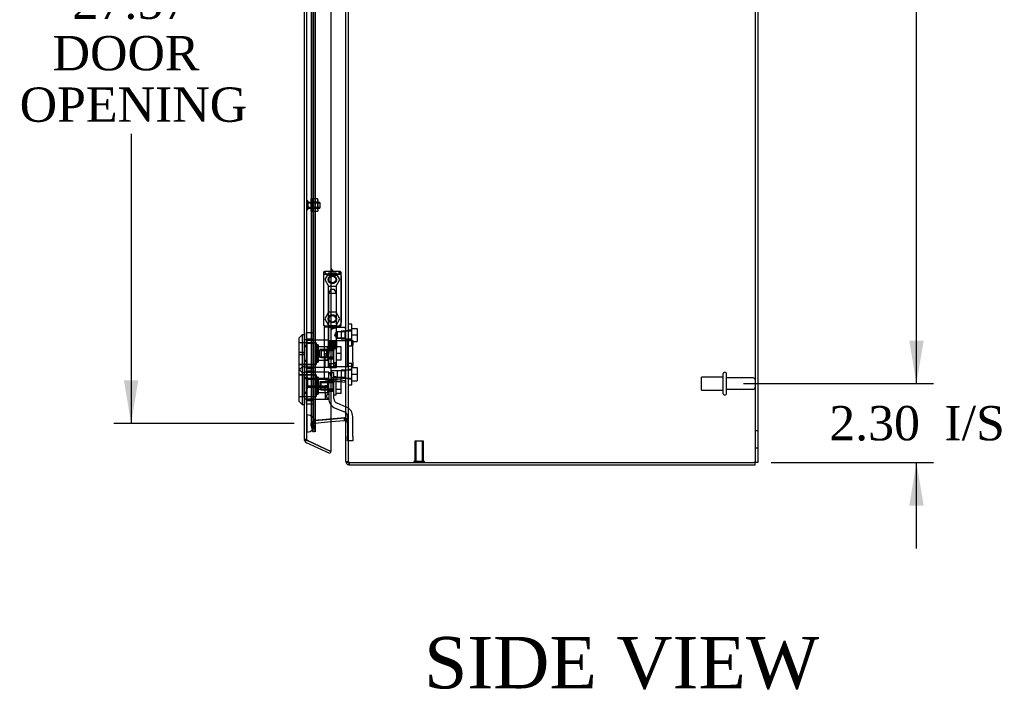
# Model space of a CAD drawing. Header units: inches. Extents: x 1 to 240, y -1 to 159.
# Tile 11 of 16: x 105 to 133, y 57 to 77. Entities that reach past the tile are written whole.
import ezdxf
from ezdxf.enums import TextEntityAlignment as Align
from ezdxf.lldxf.tags import DXFTag

# ---------------------------------------------------------------- set-up
doc = ezdxf.new("R2010")
doc.units = ezdxf.units.IN
doc.header["$MEASUREMENT"] = 0
for name, color, linetype in [('COM70220', 7, 'Continuous'), ('COM70707-4', 7, 'Continuous'), ('COM70710-3', 7, 'Continuous'), ('COM70712-7', 7, 'Continuous'), ('Default', 7, 'Continuous'), ('HNG86659-1', 7, 'Continuous'), ('HNG86659-2', 7, 'Continuous'), ('LOK10031', 7, 'Continuous'), ('LOK10031_CAM', 7, 'Continuous'), ('LOK10031_INSERT', 7, 'Continuous'), ('LOK10031_NUT', 7, 'Continuous'), ('LOK10031_SC', 7, 'Continuous'), ('NTS18118', 7, 'Continuous'), ('SCS86661', 7, 'Continuous'), ('STD26063', 7, 'Continuous'), ('STD26089', 7, 'Continuous'), ('STD26258', 7, 'Continuous'), ('WAM30017', 7, 'Continuous')]:
    doc.layers.add(name, color=color, linetype=linetype)
doc.styles.add('SEACAD_Times_New_Roman', font='times.ttf')
tags = doc.linetypes.add('HIDDEN2', pattern=[0.1875, 0.125, -0.0625]).pattern_tags.tags
tags[6:7] = [DXFTag(74, 4), DXFTag(75, 0), DXFTag(340, '0'), DXFTag(46, 0.0), DXFTag(50, 0.0), DXFTag(44, 0.0), DXFTag(45, 0.0)]
tags[4:5] = [DXFTag(74, 4), DXFTag(75, 0), DXFTag(340, '0'), DXFTag(46, 0.0), DXFTag(50, 0.0), DXFTag(44, 0.0), DXFTag(45, 0.0)]
doc.dimstyles.new('HAMMOND_(STH_-_240x160)', dxfattribs={"dimtxt": 1, "dimasz": 1.25, "dimexe": 0.5, "dimexo": 0.5, "dimgap": 0.25, "dimtad": 0, "dimtih": 1, "dimtoh": 1, "dimzin": 0, "dimdsep": 46, "dimtxsty": 'SEACAD_Times_New_Roman', "dimblk1": '_SE_FILLED', "dimblk2": '_SE_FILLED', "dimsah": 1, "dimcen": 0.5, "dimadec": 0, "dimazin": 0, "dimtfac": 0.8, "dimtofl": 0, "dimtmove": 0, "dimatfit": 3, "dimfxl": 1, "dimtolj": 1, "dimtzin": 0, "dimarcsym": 0})

# ---------------------------------------------------------------- blocks, each defined once
blk = doc.blocks.new('SE2')
at = {"layer": 'COM70220', "color": 7, "linetype": 'HIDDEN2'}
for p, q in [((112.976, 65.37), (112.976, 92.489)), ((112.977, 65.37), (112.977, 92.489)), ((112.979, 65.37), (112.979, 92.489)), ((113.225, 65.37), (113.225, 92.489)), ((112.976, 64.871), (112.976, 65.37)), ((112.976, 65.369), (112.977, 65.369)), ((112.977, 64.871), (112.977, 65.37)), ((112.977, 65.369), (112.979, 65.12)), ((112.979, 65.12), (112.979, 65.37)), ((113.225, 65.12), (113.225, 65.37)), ((112.977, 64.871), (112.976, 64.871)), ((112.979, 65.12), (112.977, 64.871))]:
    blk.add_line(p, q, dxfattribs=at)
for start, end in [(0, 90), (270, 0)]:
    blk.add_arc((112.975, 65.12), 0.25, start, end, dxfattribs=at)
at = {"layer": 'COM70707-4', "color": 7, "linetype": 'HIDDEN2'}
for p, q in [((126.041, 99.413), (126.041, 63.98)), ((114.185, 64.016), (114.185, 93.798)), ((113.158, 64.884), (113.158, 92.97)), ((113.228, 64.884), (113.228, 92.97)), ((113.1, 92.757), (113.1, 65.098)), ((113.172, 92.757), (113.172, 65.098)), ((114.185, 67.821), (114.113, 67.821)), ((114.113, 67.581), (114.185, 67.581)), ((114.185, 66.679), (114.113, 66.679)), ((114.113, 66.439), (114.185, 66.439)), ((113.178, 65.159), (113.118, 65.159)), ((113.178, 65.159), (113.172, 65.098)), ((113.199, 65.202), (113.178, 65.159)), ((113.199, 65.202), (113.182, 65.202)), ((114.067, 65.282), (113.198, 65.206)), ((113.205, 65.206), (113.198, 65.206)), ((113.205, 65.206), (113.199, 65.202)), ((113.205, 65.206), (113.675, 65.247)), ((114.074, 65.282), (114.067, 65.282)), ((114.077, 65.281), (114.077, 65.281)), ((114.08, 65.28), (114.086, 65.28)), ((114.106, 65.239), (114.107, 65.233)), ((114.106, 65.239), (114.163, 65.239)), ((114.107, 65.233), (114.111, 65.196)), ((114.107, 65.233), (114.168, 65.233)), ((114.113, 65.174), (114.185, 65.174)), ((113.172, 65.098), (113.1, 65.098)), ((113.1, 65.098), (113.103, 65.089)), ((113.103, 65.089), (113.158, 64.884)), ((113.173, 65.089), (113.103, 65.089)), ((113.228, 64.884), (113.158, 64.884)), ((113.228, 64.884), (113.173, 65.089)), ((126.113, 64.908), (126.041, 64.908)), ((126.041, 64.408), (126.113, 64.408)), ((114.113, 64.016), (114.185, 64.016)), ((114.211, 63.982), (114.191, 63.982))]:
    blk.add_line(p, q, dxfattribs=at)
at = {"layer": 'COM70707-4', "color": 7, "linetype": 'Continuous'}
for p, q in [((126.113, 99.413), (126.113, 63.98)), ((114.113, 64.016), (114.113, 93.798)), ((113.675, 65.247), (114.074, 65.282)), ((114.08, 65.28), (114.074, 65.282)), ((114.077, 65.281), (114.077, 65.281)), ((114.107, 65.233), (114.106, 65.239)), ((114.113, 65.174), (114.107, 65.233)), ((114.111, 65.196), (114.113, 65.174)), ((114.191, 63.982), (114.221, 63.98)), ((114.221, 63.98), (126.005, 63.98)), ((126.113, 63.98), (126.005, 63.98))]:
    blk.add_line(p, q, dxfattribs=at)
at = {"layer": 'COM70707-4', "color": 7, "linetype": 'HIDDEN2'}
blk.add_arc((113.901, 65.139), 0.228, 26.0219, 38.2776, dxfattribs=at)
at = {"layer": 'COM70707-4', "color": 7, "linetype": 'Continuous'}
blk.add_arc((113.901, 65.139), 0.228, 26.0219, 38.2777, dxfattribs=at)
blk.add_open_spline([(114.113, 64.016), (114.113, 64.013), (114.115, 64.01), (114.122, 64.004), (114.128, 64.002), (114.141, 63.996), (114.15, 63.993), (114.169, 63.988), (114.179, 63.985), (114.191, 63.982)], degree=3, knots=[0, 0, 0, 0, 0.25, 0.25, 0.5, 0.5, 0.75, 0.75, 1, 1, 1, 1], dxfattribs=at)
at = {"layer": 'COM70707-4', "color": 7, "linetype": 'HIDDEN2'}
blk.add_open_spline([(114.185, 64.016), (114.185, 64.013), (114.186, 64.01), (114.188, 64.004), (114.19, 64.002), (114.194, 63.996), (114.197, 63.993), (114.204, 63.988), (114.207, 63.985), (114.211, 63.982)], degree=3, knots=[0, 0, 0, 0, 0.25, 0.25, 0.5, 0.5, 0.75, 0.75, 1, 1, 1, 1], dxfattribs=at)
at = {"layer": 'COM70710-3', "color": 7, "linetype": 'HIDDEN2'}
for p, q in [((113.1, 65.098), (113.114, 65.153)), ((113.114, 65.153), (113.118, 65.159)), ((113.177, 65.116), (113.114, 65.153)), ((113.178, 65.119), (113.118, 65.159)), ((113.178, 65.119), (113.118, 65.159)), ((113.182, 65.203), (113.198, 65.206)), ((113.199, 65.133), (113.182, 65.203)), ((113.198, 65.206), (114.067, 65.282)), ((113.205, 65.134), (113.198, 65.206)), ((113.205, 65.134), (113.675, 65.175)), ((114.067, 65.282), (114.086, 65.282)), ((114.068, 65.281), (114.067, 65.282)), ((114.08, 65.21), (114.086, 65.282)), ((114.085, 65.273), (114.086, 65.282)), ((114.106, 65.196), (114.163, 65.239)), ((114.107, 65.194), (114.168, 65.233)), ((114.113, 65.201), (114.163, 65.239)), ((114.113, 65.197), (114.168, 65.233)), ((114.113, 65.174), (114.185, 65.174)), ((114.163, 65.239), (114.168, 65.233)), ((113.172, 65.098), (113.1, 65.098)), ((113.103, 65.07), (113.1, 65.098)), ((113.173, 65.089), (113.103, 65.07)), ((113.158, 64.866), (113.103, 65.07)), ((113.228, 64.884), (113.158, 64.866)), ((113.172, 65.098), (113.177, 65.116)), ((113.173, 65.089), (113.172, 65.098)), ((113.228, 64.884), (113.173, 65.089)), ((113.177, 65.116), (113.178, 65.119)), ((113.178, 65.119), (113.199, 65.133)), ((113.199, 65.133), (113.205, 65.134)), ((114.113, 64.016), (114.185, 64.016))]:
    blk.add_line(p, q, dxfattribs=at)
at = {"layer": 'COM70710-3', "color": 7, "linetype": 'Continuous'}
for p, q in [((113.675, 65.175), (114.074, 65.21)), ((114.074, 65.21), (114.068, 65.281)), ((114.074, 65.21), (114.08, 65.21)), ((114.08, 65.21), (114.085, 65.273)), ((114.106, 65.196), (114.113, 65.201)), ((114.106, 65.196), (114.107, 65.194)), ((114.107, 65.194), (114.113, 65.197)), ((114.107, 65.194), (114.113, 65.174)), ((114.211, 63.981), (114.191, 63.912)), ((114.221, 63.908), (114.191, 63.912)), ((114.221, 63.908), (114.221, 63.98)), ((126.041, 63.908), (114.221, 63.908)), ((126.041, 63.908), (126.041, 63.98))]:
    blk.add_line(p, q, dxfattribs=at)
at = {"layer": 'COM70710-3', "color": 7, "linetype": 'HIDDEN2'}
for centre, radius, start, end in [((113.208, 65.098), 0.108, 103.7843, 145.7899), ((114.077, 65.174), 0.108, 36.8348, 85.3824), ((114.076, 65.174), 0.109, 0.0924, 32.6845), ((114.221, 64.016), 0.036, 180.0001, 253.6889)]:
    blk.add_arc(centre, radius, start, end, dxfattribs=at)
at = {"layer": 'COM70710-3', "color": 7, "linetype": 'Continuous'}
for centre, radius, start, end in [((114.077, 65.174), 0.036, 36.835, 85.3822), ((114.221, 64.016), 0.108, 180, 253.689)]:
    blk.add_arc(centre, radius, start, end, dxfattribs=at)
at = {"layer": 'COM70712-7', "color": 7, "linetype": 'Continuous'}
for p, q in [((113.675, 93.552), (113.675, 64.308)), ((112.903, 64.657), (112.903, 93.202)), ((112.908, 64.625), (112.909, 64.625)), ((112.909, 64.618), (112.909, 64.625)), ((113.011, 64.618), (112.909, 64.618)), ((113.011, 64.618), (113.675, 64.308)), ((113.675, 64.308), (113.011, 64.618)), ((113.645, 64.242), (112.965, 64.559)), ((113.675, 64.308), (113.645, 64.242))]:
    blk.add_line(p, q, dxfattribs=at)
at = {"layer": 'COM70712-7', "color": 7, "linetype": 'HIDDEN2'}
for p, q in [((112.975, 64.657), (112.975, 93.202)), ((113.85, 69.549), (113.8, 69.549)), ((113.975, 69.424), (113.975, 68.062)), ((113.8, 67.937), (113.85, 67.937)), ((112.975, 67.555), (112.973, 67.555)), ((112.975, 67.358), (112.903, 67.358)), ((112.975, 66.961), (112.903, 66.961)), ((112.975, 66.764), (112.973, 66.764)), ((112.975, 66.617), (112.973, 66.617)), ((112.975, 66.42), (112.903, 66.42)), ((112.975, 66.023), (112.903, 66.023)), ((112.975, 65.826), (112.973, 65.826)), ((112.975, 64.657), (112.903, 64.657)), ((112.909, 64.625), (113.009, 64.625)), ((113.011, 64.618), (112.996, 64.625))]:
    blk.add_line(p, q, dxfattribs=at)
for centre in [(113.719, 69.315), (113.719, 68.173)]:
    blk.add_circle(centre, 0.12, dxfattribs=at)
for centre, radius, start, end in [((113.8, 69.674), 0.125, 180, 270), ((113.85, 69.424), 0.125, 0, 90), ((113.85, 68.062), 0.125, 270, 0), ((113.8, 67.812), 0.125, 90, 180), ((113.011, 64.657), 0.036, 180, 245)]:
    blk.add_arc(centre, radius, start, end, dxfattribs=at)
at = {"layer": 'COM70712-7', "color": 7, "linetype": 'Continuous'}
for start, end in [(180, 197.5839), (197.5839, 245)]:
    blk.add_arc((113.011, 64.657), 0.108, start, end, dxfattribs=at)
blk.add_ellipse((113.011, 64.657), major_axis=(0.108, 0), ratio=0.9073, start_param=3.141593, end_param=3.481043, dxfattribs=at)
at = {"layer": 'COM70712-7', "color": 7, "linetype": 'HIDDEN2'}
for centre, major_axis, ratio, start_param, end_param in [((113.011, 64.657), (0.036, 0), 0.9073, 3.141593, 4.665617), ((113.011, 71.033), (0, -6.415), 0.005612, 6.236413, 6.283185)]:
    blk.add_ellipse(centre, major_axis=major_axis, ratio=ratio, start_param=start_param, end_param=end_param, dxfattribs=at)
at = {"layer": 'HNG86659-1', "color": 7, "linetype": 'HIDDEN2'}
for p, q in [((113.464, 69.511), (113.464, 67.996)), ((113.464, 69.51), (113.483, 69.461)), ((113.935, 69.549), (113.501, 69.549)), ((113.525, 69.494), (113.503, 69.549)), ((113.526, 69.492), (113.503, 69.549)), ((113.526, 69.492), (113.525, 69.494)), ((113.913, 69.494), (113.935, 69.549)), ((113.913, 69.492), (113.935, 69.549)), ((113.913, 69.492), (113.913, 69.494)), ((113.974, 69.51), (113.955, 69.461)), ((113.975, 67.996), (113.975, 69.511)), ((113.599, 69.106), (113.599, 67.948)), ((113.827, 69.118), (113.611, 69.118)), ((113.839, 67.948), (113.839, 69.106)), ((113.483, 67.991), (113.483, 67.956)), ((113.483, 67.917), (113.483, 66.436)), ((113.935, 67.956), (113.503, 67.956)), ((113.8, 67.937), (113.503, 67.937)), ((113.503, 67.937), (113.8, 67.937)), ((113.599, 67.948), (113.587, 67.937)), ((113.587, 67.937), (113.599, 67.925)), ((113.839, 67.948), (113.599, 67.948)), ((113.599, 67.925), (113.839, 67.925)), ((113.599, 67.925), (113.599, 66.767)), ((113.851, 67.937), (113.839, 67.948)), ((113.839, 67.925), (113.851, 67.937)), ((113.839, 67.796), (113.839, 67.925)), ((113.859, 67.797), (113.839, 67.797)), ((114.101, 67.917), (113.84, 67.917)), ((113.936, 67.937), (113.85, 67.937)), ((113.85, 67.937), (113.936, 67.937)), ((114.092, 67.797), (113.859, 67.797)), ((114.092, 67.797), (113.859, 67.797)), ((113.859, 67.797), (113.859, 67.604)), ((113.955, 67.956), (113.955, 67.991)), ((114.113, 67.818), (114.092, 67.797)), ((114.092, 67.604), (114.092, 67.797)), ((113.839, 66.767), (113.839, 67.604)), ((113.839, 67.604), (113.859, 67.604)), ((113.859, 67.604), (114.092, 67.604)), ((114.092, 67.604), (113.859, 67.604)), ((114.092, 67.604), (114.113, 67.582)), ((113.611, 66.755), (113.827, 66.755)), ((113.7, 66.655), (113.644, 66.559)), ((113.7, 66.462), (113.7, 66.655)), ((113.859, 66.655), (113.7, 66.655)), ((114.092, 66.655), (113.859, 66.655)), ((114.092, 66.655), (113.859, 66.655)), ((113.859, 66.655), (113.859, 66.462)), ((114.113, 66.677), (114.092, 66.655)), ((114.092, 66.462), (114.092, 66.655)), ((113.517, 66.397), (113.659, 66.379)), ((113.642, 66.381), (114.102, 66.324)), ((113.644, 66.559), (113.7, 66.462)), ((113.659, 66.379), (114.1, 66.324)), ((113.7, 66.462), (113.859, 66.462)), ((113.859, 66.462), (114.092, 66.462)), ((114.092, 66.462), (113.859, 66.462)), ((114.092, 66.462), (114.113, 66.44))]:
    blk.add_line(p, q, dxfattribs=at)
for centre, radius in [((113.719, 69.315), 0.118), ((113.719, 69.315), 0.0968), ((113.719, 69.315), 0.0968), ((113.719, 68.173), 0.118), ((113.719, 68.173), 0.0968), ((113.719, 68.173), 0.0968)]:
    blk.add_circle(centre, radius, dxfattribs=at)
for centre, radius, start, end in [((113.507, 69.511), 0.0432, 170.3107, 181.0665), ((113.503, 69.511), 0.0392, 106.467, 168.78), ((113.403, 68.815), 0.706, 84.0827, 84.9945), ((113.508, 69.455), 0.0255, 130.6693, 167.2932), ((113.502, 69.5), 0.0491, 88.6161, 102.0318), ((113.917, 69.609), 0.429, 188.1861, 189.6334), ((113.741, 70.283), 0.846, 252.8757, 268.5407), ((113.699, 70.276), 0.839, 271.3912, 287.1924), ((113.936, 69.5), 0.0491, 77.9682, 91.3839), ((113.522, 69.609), 0.429, 350.3666, 351.8139), ((113.935, 69.511), 0.0392, 11.22, 73.533), ((113.93, 69.455), 0.0255, 12.7068, 49.3307), ((114.036, 68.814), 0.706, 95.0056, 95.9172), ((113.931, 69.511), 0.0432, 358.9335, 9.6893), ((113.611, 69.106), 0.0118, 90, 180), ((113.827, 69.106), 0.0118, 0, 90), ((113.503, 67.995), 0.039, 178.4395, 188.4336), ((113.402, 68.697), 0.711, 274.9928, 275.9147), ((113.503, 67.996), 0.0395, 190.0421, 269.2684), ((113.517, 67.99), 0.0339, 178.5961, 269.1461), ((113.503, 67.956), 0.0197, 180, 270), ((113.503, 67.917), 0.0197, 90, 180), ((113.503, 67.998), 0.0417, 269.1335, 269.9996), ((113.922, 67.99), 0.0339, 270.8567, 9.3811), ((113.935, 67.998), 0.0417, 270.0004, 270.8665), ((113.935, 67.996), 0.0395, 270.7315, 349.9579), ((113.936, 67.956), 0.0197, 270, 360), ((113.936, 67.917), 0.0197, 0, 90), ((114.036, 68.697), 0.711, 264.0854, 265.0071), ((113.935, 67.995), 0.039, 351.5664, 1.5605), ((114.101, 67.905), 0.0118, 88.3734, 89.9992), ((114.101, 67.905), 0.0118, 0, 88.3726), ((112.902, 68.537), 1.368, 331.1816, 331.5055), ((113.611, 66.767), 0.0118, 180, 270), ((113.827, 66.767), 0.0118, 270, 0), ((113.522, 66.436), 0.0394, 179.95, 262.875), ((114.101, 66.336), 0.0118, 262.875, 274.4046), ((114.068, 66.34), 0.0401, 21.8367, 34.9857), ((114.101, 66.336), 0.0118, 274.3868, 294.9231), ((113.45, 66.314), 0.656, 0.9731, 3.5902), ((114.101, 66.336), 0.0118, 294.9228, 0)]:
    blk.add_arc(centre, radius, start, end, dxfattribs=at)
for centre, major_axis, ratio, start_param, end_param in [((113.503, 69.537), (0, -0.0118), 0.049276, 3.017238, 3.218468), ((113.719, 69.502), (-0.203, 0), 0.124034, 0.415394, 2.656554), ((113.935, 69.537), (0, -0.0118), 0.049276, 3.064718, 3.265947)]:
    blk.add_ellipse(centre, major_axis=major_axis, ratio=ratio, start_param=start_param, end_param=end_param, dxfattribs=at)
for points, knots in [([(113.492, 69.474), (113.494, 69.478), (113.496, 69.481), (113.502, 69.486), (113.505, 69.488), (113.511, 69.49), (113.512, 69.491), (113.516, 69.492), (113.518, 69.492), (113.521, 69.493), (113.522, 69.492), (113.524, 69.492), (113.525, 69.492), (113.526, 69.492)], [0, 0, 0, 0, 0.25, 0.25, 0.5, 0.5, 0.625, 0.625, 0.75, 0.75, 0.875, 0.875, 1, 1, 1, 1]), ([(113.947, 69.474), (113.945, 69.478), (113.942, 69.481), (113.936, 69.486), (113.933, 69.488), (113.928, 69.49), (113.926, 69.491), (113.922, 69.492), (113.92, 69.492), (113.917, 69.493), (113.916, 69.492), (113.914, 69.492), (113.913, 69.492), (113.913, 69.492)], [0, 0, 0, 0, 0.25, 0.25, 0.5, 0.5, 0.625, 0.625, 0.75, 0.75, 0.875, 0.875, 1, 1, 1, 1]), ([(113.708, 67.877), (113.713, 67.88), (113.719, 67.882), (113.73, 67.887), (113.735, 67.889), (113.752, 67.895), (113.763, 67.899), (113.786, 67.907), (113.797, 67.91), (113.819, 67.915), (113.83, 67.917), (113.84, 67.917)], [0, 0, 0, 0, 0.125, 0.125, 0.25, 0.25, 0.5, 0.5, 0.75, 0.75, 1, 1, 1, 1]), ([(113.839, 67.797), (113.839, 67.797), (113.829, 67.785), (113.812, 67.76), (113.805, 67.75), (113.794, 67.727), (113.79, 67.714), (113.79, 67.687), (113.794, 67.674), (113.805, 67.651), (113.811, 67.641), (113.823, 67.624), (113.829, 67.617), (113.837, 67.607), (113.839, 67.604), (113.839, 67.604), (113.839, 67.604), (113.839, 67.604)], [0.2503152, 0.2503152, 0.2503152, 0.2503152, 0.375, 0.375, 0.4375, 0.4375, 0.5, 0.5, 0.5625, 0.5625, 0.625, 0.625, 0.6875, 0.6875, 0.75, 0.75, 0.7505722, 0.7505722, 0.7505722, 0.7505722]), ([(114.104, 67.884), (114.104, 67.893), (114.104, 67.902), (114.104, 67.91), (114.103, 67.913), (114.103, 67.915), (114.103, 67.916), (114.102, 67.916), (114.102, 67.917), (114.102, 67.917), (114.102, 67.917), (114.102, 67.917), (114.102, 67.917), (114.101, 67.917)], [0, 0, 0, 0, 0.5, 0.5, 0.75, 0.75, 0.875, 0.875, 0.9375, 0.9375, 0.96875, 0.96875, 1, 1, 1, 1]), ([(114.104, 67.884), (114.107, 67.884), (114.109, 67.884), (114.112, 67.884), (114.113, 67.883), (114.113, 67.883)], [0, 0, 0, 0, 0.5, 0.5, 1, 1, 1, 1]), ([(113.656, 66.399), (113.607, 66.406), (113.563, 66.413), (113.5, 66.427), (113.483, 66.432), (113.483, 66.436)], [0, 0, 0, 0, 0.5, 0.5, 1, 1, 1, 1]), ([(113.656, 66.399), (113.656, 66.395), (113.656, 66.392), (113.656, 66.387), (113.656, 66.385), (113.655, 66.383), (113.655, 66.382), (113.654, 66.381), (113.653, 66.381), (113.651, 66.381), (113.65, 66.381), (113.646, 66.381), (113.644, 66.381), (113.642, 66.381)], [0, 0, 0, 0, 0.25, 0.25, 0.5, 0.5, 0.625, 0.625, 0.75, 0.75, 0.875, 0.875, 1, 1, 1, 1]), ([(113.708, 66.412), (113.707, 66.412), (113.706, 66.412), (113.705, 66.412), (113.705, 66.412), (113.703, 66.411), (113.702, 66.411), (113.699, 66.41), (113.697, 66.41), (113.69, 66.408), (113.686, 66.407), (113.673, 66.403), (113.665, 66.401), (113.656, 66.399)], [0, 0, 0, 0, 0.03125, 0.03125, 0.0625, 0.0625, 0.125, 0.125, 0.25, 0.25, 0.5, 0.5, 1, 1, 1, 1]), ([(114.101, 66.363), (114.074, 66.366), (114.048, 66.37), (114.022, 66.373), (113.918, 66.386), (113.813, 66.399), (113.708, 66.412)], [0, 0, 0, 0, 0.198595, 0.198595, 0.198595, 1, 1, 1, 1]), ([(114.105, 66.355), (114.107, 66.355), (114.109, 66.355), (114.112, 66.356), (114.113, 66.356), (114.113, 66.356)], [0, 0, 0, 0, 0.5, 0.5, 1, 1, 1, 1])]:
    blk.add_open_spline(points, degree=3, knots=knots, dxfattribs=at)
blk.add_open_spline([(113.791, 67.689), (113.791, 67.693), (113.79, 67.697), (113.79, 67.7)], degree=3, dxfattribs=at)
at = {"layer": 'HNG86659-2', "color": 7, "linetype": 'HIDDEN2'}
for p, q in [((113.67, 69.039), (113.601, 68.921)), ((113.601, 68.921), (113.837, 68.921)), ((113.601, 68.921), (113.601, 67.503)), ((113.67, 69.039), (113.768, 69.039)), ((113.837, 68.921), (113.768, 69.039)), ((113.837, 67.503), (113.837, 68.921)), ((113.596, 67.503), (113.596, 67.307)), ((113.596, 67.503), (113.6, 67.503)), ((113.596, 67.503), (113.596, 67.307)), ((113.598, 67.503), (113.598, 67.307)), ((113.6, 67.503), (113.605, 67.503)), ((113.6, 67.503), (113.6, 67.307)), ((113.602, 67.503), (113.602, 67.307)), ((113.605, 67.503), (113.623, 67.503)), ((113.605, 67.503), (113.605, 67.307)), ((113.607, 67.503), (113.607, 67.307)), ((113.609, 67.503), (113.609, 67.307)), ((113.617, 67.503), (113.617, 67.307)), ((113.617, 67.503), (113.617, 67.307)), ((113.623, 67.503), (113.631, 67.503)), ((113.623, 67.503), (113.623, 67.307)), ((113.631, 67.503), (113.633, 67.503)), ((113.631, 67.503), (113.631, 67.307)), ((113.633, 67.503), (113.662, 67.503)), ((113.633, 67.503), (113.633, 67.307)), ((113.641, 67.503), (113.641, 67.307)), ((113.65, 67.503), (113.65, 67.307)), ((113.654, 67.503), (113.654, 67.307)), ((113.662, 67.503), (113.671, 67.503)), ((113.662, 67.503), (113.662, 67.307)), ((113.671, 67.503), (113.676, 67.503)), ((113.671, 67.503), (113.671, 67.307)), ((113.676, 67.503), (113.711, 67.503)), ((113.676, 67.503), (113.676, 67.307)), ((113.687, 67.503), (113.687, 67.307)), ((113.695, 67.503), (113.695, 67.307)), ((113.701, 67.503), (113.701, 67.307)), ((113.711, 67.503), (113.719, 67.503)), ((113.711, 67.503), (113.711, 67.307)), ((113.719, 67.503), (113.727, 67.503)), ((113.719, 67.503), (113.719, 67.307)), ((113.727, 67.503), (113.762, 67.503)), ((113.727, 67.503), (113.727, 67.307)), ((113.737, 67.503), (113.737, 67.307)), ((113.744, 67.503), (113.744, 67.307)), ((113.752, 67.503), (113.752, 67.307)), ((113.762, 67.503), (113.767, 67.503)), ((113.762, 67.503), (113.762, 67.307)), ((113.767, 67.503), (113.776, 67.503)), ((113.767, 67.503), (113.767, 67.307)), ((113.776, 67.503), (113.805, 67.503)), ((113.776, 67.503), (113.776, 67.307)), ((113.785, 67.503), (113.785, 67.307)), ((113.789, 67.503), (113.789, 67.307)), ((113.798, 67.503), (113.798, 67.307)), ((113.805, 67.503), (113.807, 67.503)), ((113.805, 67.503), (113.805, 67.307)), ((113.807, 67.503), (113.815, 67.503)), ((113.807, 67.503), (113.807, 67.307)), ((113.815, 67.503), (113.834, 67.503)), ((113.815, 67.503), (113.815, 67.307)), ((113.822, 67.503), (113.822, 67.307)), ((113.822, 67.503), (113.822, 67.307)), ((113.829, 67.503), (113.829, 67.307)), ((113.831, 67.503), (113.831, 67.307)), ((113.834, 67.503), (113.838, 67.503)), ((113.834, 67.503), (113.834, 67.307)), ((113.837, 67.503), (113.837, 67.307)), ((113.838, 67.503), (113.842, 67.503)), ((113.838, 67.503), (113.838, 67.307)), ((113.841, 67.503), (113.841, 67.307)), ((113.842, 67.503), (113.842, 67.307)), ((113.842, 67.307), (113.842, 67.503)), ((113.596, 67.307), (113.6, 67.307)), ((113.6, 67.307), (113.605, 67.307)), ((113.601, 67.307), (113.601, 66.874)), ((113.605, 67.307), (113.623, 67.307)), ((113.623, 67.307), (113.631, 67.307)), ((113.631, 67.307), (113.633, 67.307)), ((113.633, 67.307), (113.662, 67.307)), ((113.662, 67.307), (113.671, 67.307)), ((113.671, 67.307), (113.676, 67.307)), ((113.676, 67.307), (113.711, 67.307)), ((113.711, 67.307), (113.719, 67.307)), ((113.719, 67.307), (113.727, 67.307)), ((113.727, 67.307), (113.762, 67.307)), ((113.762, 67.307), (113.767, 67.307)), ((113.767, 67.307), (113.776, 67.307)), ((113.776, 67.307), (113.805, 67.307)), ((113.805, 67.307), (113.807, 67.307)), ((113.807, 67.307), (113.815, 67.307)), ((113.815, 67.307), (113.834, 67.307)), ((113.834, 67.307), (113.838, 67.307)), ((113.837, 66.874), (113.837, 67.307)), ((113.838, 67.307), (113.842, 67.307)), ((113.601, 66.874), (113.837, 66.874)), ((113.601, 66.874), (113.67, 66.755)), ((113.768, 66.755), (113.837, 66.874))]:
    blk.add_line(p, q, dxfattribs=at)
at = {"layer": 'LOK10031', "color": 7, "linetype": 'Continuous'}
for p, q in [((112.843, 67.709), (112.743, 67.609)), ((112.743, 67.609), (112.743, 66.709)), ((112.843, 67.709), (112.843, 66.609)), ((112.903, 67.709), (112.843, 67.709)), ((112.743, 66.709), (112.843, 66.609)), ((112.762, 66.691), (112.743, 66.672)), ((112.743, 66.672), (112.743, 65.772)), ((112.843, 66.609), (112.903, 66.609)), ((112.843, 66.609), (112.843, 65.672)), ((112.743, 65.772), (112.843, 65.672)), ((112.843, 65.672), (112.903, 65.672))]:
    blk.add_line(p, q, dxfattribs=at)
at = {"layer": 'LOK10031', "color": 7, "linetype": 'HIDDEN2'}
for p, q in [((113.243, 67.474), (112.743, 67.474)), ((112.973, 67.555), (112.903, 67.555)), ((112.973, 67.555), (112.973, 67.39)), ((113.613, 67.552), (112.973, 67.552)), ((113.243, 67.474), (113.243, 66.844)), ((113.613, 67.552), (113.613, 67.536)), ((112.973, 67.39), (112.903, 67.39)), ((112.973, 67.39), (112.973, 66.928)), ((113.303, 67.409), (113.243, 67.409)), ((113.303, 67.409), (113.303, 66.909)), ((113.613, 67.353), (113.303, 67.353)), ((113.513, 66.767), (113.513, 67.159)), ((113.513, 67.159), (113.613, 67.159)), ((113.613, 67.28), (113.613, 67.159)), ((112.973, 66.928), (112.903, 66.928)), ((112.973, 66.928), (112.973, 66.764)), ((113.243, 66.909), (113.303, 66.909)), ((113.303, 66.966), (113.513, 66.966)), ((113.613, 66.966), (113.513, 66.966)), ((112.743, 66.844), (113.243, 66.844)), ((112.843, 66.772), (112.762, 66.691)), ((112.903, 66.772), (112.843, 66.772)), ((112.973, 66.764), (112.903, 66.764)), ((112.973, 66.617), (112.903, 66.617)), ((112.973, 66.767), (113.513, 66.767)), ((112.973, 66.617), (112.973, 66.453)), ((113.613, 66.614), (112.973, 66.614)), ((113.513, 66.767), (113.613, 66.767)), ((113.613, 66.767), (113.613, 66.786)), ((113.613, 66.111), (113.613, 66.614)), ((113.243, 66.537), (112.743, 66.537)), ((112.973, 66.453), (112.903, 66.453)), ((112.973, 66.453), (112.973, 65.991)), ((113.243, 66.537), (113.243, 65.907)), ((113.303, 66.472), (113.243, 66.472)), ((113.303, 66.472), (113.303, 65.972)), ((113.613, 66.415), (113.303, 66.415)), ((113.303, 66.028), (113.513, 66.028)), ((113.513, 66.028), (113.513, 66.222)), ((113.613, 66.222), (113.513, 66.222)), ((113.513, 66.028), (113.513, 65.829)), ((113.513, 66.028), (113.613, 66.028)), ((112.743, 65.907), (113.243, 65.907)), ((112.973, 65.991), (112.903, 65.991)), ((112.973, 65.826), (112.903, 65.826)), ((112.973, 65.991), (112.973, 65.826)), ((112.973, 65.829), (113.513, 65.829)), ((113.243, 65.972), (113.303, 65.972)), ((113.513, 65.829), (113.613, 65.829)), ((113.613, 65.829), (113.613, 65.848))]:
    blk.add_line(p, q, dxfattribs=at)
at = {"layer": 'LOK10031_CAM', "color": 7, "linetype": 'HIDDEN2'}
for p, q in [((113.613, 67.536), (113.8, 67.536)), ((113.613, 67.28), (113.613, 67.536)), ((113.763, 66.786), (113.763, 67.536)), ((113.8, 67.536), (114.069, 67.536)), ((114.069, 67.536), (114.163, 67.536)), ((114.163, 67.536), (114.313, 67.536)), ((114.163, 67.411), (114.163, 67.536)), ((114.313, 67.536), (114.313, 67.411)), ((113.553, 67.081), (113.553, 67.241)), ((113.583, 67.271), (113.613, 67.271)), ((113.613, 67.318), (113.763, 67.318)), ((113.613, 66.786), (113.613, 67.159)), ((114.163, 66.911), (114.163, 67.411)), ((114.313, 66.911), (114.313, 67.411)), ((113.583, 67.051), (113.613, 67.051)), ((113.613, 67.003), (113.763, 67.003)), ((114.163, 66.786), (114.163, 66.911)), ((114.313, 66.911), (114.313, 66.786)), ((113.613, 66.786), (113.8, 66.786)), ((113.763, 66.598), (113.613, 66.598)), ((113.763, 66.223), (113.763, 66.598)), ((113.8, 66.786), (114.069, 66.786)), ((114.069, 66.786), (114.163, 66.786)), ((114.313, 66.786), (114.163, 66.786)), ((113.613, 66.381), (113.763, 66.381)), ((113.613, 66.111), (113.613, 65.848)), ((113.613, 66.066), (113.763, 66.066)), ((113.763, 65.848), (113.763, 66.223)), ((113.553, 65.886), (113.553, 65.946)), ((113.583, 65.976), (113.613, 65.976)), ((113.583, 65.856), (113.613, 65.856)), ((114.125, 65.601), (113.857, 65.709)), ((113.8, 65.57), (114.069, 65.461)), ((114.163, 65.322), (114.163, 64.743)), ((114.313, 64.743), (114.313, 65.322)), ((114.163, 64.618), (114.163, 64.743)), ((114.313, 64.618), (114.163, 64.618)), ((114.313, 64.743), (114.313, 64.618))]:
    blk.add_line(p, q, dxfattribs=at)
for centre, radius, start, end in [((113.583, 67.241), 0.03, 90, 180), ((113.583, 67.081), 0.03, 180, 270), ((113.583, 65.946), 0.03, 90, 180), ((113.583, 65.886), 0.03, 180, 270), ((113.913, 65.848), 0.3, 180, 247.9806), ((113.913, 65.848), 0.15, 180, 247.9806), ((114.013, 65.322), 0.15, 0, 67.9806), ((114.013, 65.322), 0.3, 0, 67.9806)]:
    blk.add_arc(centre, radius, start, end, dxfattribs=at)
at = {"layer": 'LOK10031_INSERT', "color": 7, "linetype": 'HIDDEN2'}
for p, q in [((113.228, 67.472), (112.743, 67.472)), ((113.228, 67.472), (113.228, 66.847)), ((112.743, 67.199), (112.893, 67.199)), ((112.893, 67.119), (112.893, 67.199)), ((113.288, 67.409), (113.228, 67.409)), ((113.288, 67.409), (113.288, 66.909)), ((113.578, 67.353), (113.288, 67.353)), ((113.728, 67.277), (113.353, 67.277)), ((113.353, 67.277), (113.353, 67.258)), ((113.353, 67.061), (113.353, 67.258)), ((113.728, 67.258), (113.353, 67.258)), ((113.578, 67.315), (113.578, 67.353)), ((113.578, 67.315), (113.728, 67.315)), ((113.578, 67.274), (113.578, 67.045)), ((113.728, 67.274), (113.578, 67.274)), ((113.728, 67.274), (113.728, 67.315)), ((113.728, 67.274), (113.728, 67.045)), ((112.893, 67.119), (112.743, 67.119)), ((113.228, 66.909), (113.288, 66.909)), ((113.288, 66.966), (113.578, 66.966)), ((113.353, 67.061), (113.728, 67.061)), ((113.353, 67.041), (113.353, 67.061)), ((113.728, 67.041), (113.353, 67.041)), ((113.578, 67.045), (113.728, 67.045)), ((113.578, 67.003), (113.578, 66.966)), ((113.613, 67.003), (113.578, 67.003)), ((113.728, 67.003), (113.728, 67.045)), ((112.743, 66.847), (113.228, 66.847)), ((112.893, 66.532), (112.743, 66.532)), ((112.893, 66.532), (112.893, 66.534)), ((113.228, 66.534), (112.893, 66.534)), ((112.893, 65.912), (112.893, 66.532)), ((113.228, 65.909), (113.228, 66.534)), ((113.288, 66.472), (113.228, 66.472)), ((113.288, 65.972), (113.288, 66.472)), ((113.578, 66.415), (113.288, 66.415)), ((113.728, 66.34), (113.353, 66.34)), ((113.353, 66.34), (113.353, 66.32)), ((113.353, 66.32), (113.353, 66.123)), ((113.728, 66.32), (113.353, 66.32)), ((113.578, 66.378), (113.578, 66.415)), ((113.578, 66.378), (113.728, 66.378)), ((113.578, 66.336), (113.578, 66.107)), ((113.728, 66.336), (113.578, 66.336)), ((113.728, 66.336), (113.728, 66.378)), ((113.728, 66.336), (113.728, 66.107)), ((113.288, 66.028), (113.578, 66.028)), ((113.353, 66.123), (113.728, 66.123)), ((113.353, 66.104), (113.353, 66.123)), ((113.728, 66.104), (113.353, 66.104)), ((113.578, 66.107), (113.728, 66.107)), ((113.578, 66.066), (113.578, 66.028)), ((113.613, 66.066), (113.578, 66.066)), ((113.728, 66.066), (113.728, 66.107)), ((112.743, 65.912), (112.893, 65.912)), ((112.893, 65.912), (112.893, 65.909)), ((112.893, 65.909), (113.228, 65.909)), ((113.228, 65.972), (113.288, 65.972))]:
    blk.add_line(p, q, dxfattribs=at)
at = {"layer": 'LOK10031_NUT', "color": 7, "linetype": 'HIDDEN2'}
for p, q in [((112.96, 67.465), (112.96, 67.771)), ((112.96, 67.771), (113.175, 67.771)), ((113.175, 67.465), (113.175, 67.771)), ((112.96, 67.592), (113.175, 67.592)), ((113.175, 67.543), (112.96, 67.543)), ((112.96, 66.853), (112.96, 67.465)), ((112.96, 67.465), (113.175, 67.465)), ((113.175, 66.853), (113.175, 67.465)), ((112.96, 66.547), (112.96, 66.853)), ((112.96, 66.853), (113.175, 66.853)), ((112.96, 66.775), (113.175, 66.775)), ((112.96, 66.752), (113.175, 66.752)), ((112.96, 66.726), (113.175, 66.726)), ((112.96, 66.655), (113.175, 66.655)), ((113.175, 66.606), (112.96, 66.606)), ((113.175, 66.547), (113.175, 66.853)), ((112.96, 66.547), (113.175, 66.547)), ((112.96, 66.222), (112.96, 66.547)), ((113.175, 66.222), (113.175, 66.547)), ((112.96, 65.692), (112.96, 66.222)), ((112.96, 66.222), (113.175, 66.222)), ((113.175, 65.692), (113.175, 66.222)), ((112.96, 65.838), (113.175, 65.838)), ((112.96, 65.789), (113.175, 65.789)), ((112.96, 65.692), (113.175, 65.692))]:
    blk.add_line(p, q, dxfattribs=at)
at = {"layer": 'LOK10031_SC', "color": 7, "linetype": 'HIDDEN2'}
for p, q in [((113.388, 67.277), (113.388, 67.041)), ((113.763, 67.277), (113.388, 67.277)), ((113.388, 67.253), (113.763, 67.253)), ((113.833, 67.422), (113.763, 67.422)), ((113.763, 67.277), (113.763, 67.253)), ((113.833, 67.422), (113.833, 66.897)), ((113.97, 67.352), (113.833, 67.352)), ((113.97, 67.159), (113.833, 67.159)), ((113.97, 67.159), (113.97, 67.352)), ((113.97, 66.967), (113.97, 67.159)), ((113.388, 67.065), (113.763, 67.065)), ((113.388, 67.041), (113.763, 67.041)), ((113.763, 67.041), (113.763, 67.065)), ((113.763, 66.897), (113.833, 66.897)), ((113.97, 66.967), (113.833, 66.967)), ((113.388, 66.104), (113.388, 66.34)), ((113.763, 66.34), (113.388, 66.34)), ((113.388, 66.316), (113.763, 66.316)), ((113.833, 66.484), (113.763, 66.484)), ((113.763, 66.34), (113.763, 66.316)), ((113.833, 65.959), (113.833, 66.484)), ((113.97, 66.444), (113.833, 66.444)), ((113.97, 66.333), (113.833, 66.333)), ((113.97, 66.333), (113.97, 66.444)), ((113.97, 66.111), (113.97, 66.333)), ((113.388, 66.128), (113.763, 66.128)), ((113.388, 66.104), (113.763, 66.104)), ((113.763, 66.104), (113.763, 66.128)), ((113.97, 66.111), (113.833, 66.111)), ((113.97, 65.999), (113.833, 65.999)), ((113.97, 65.999), (113.97, 66.111)), ((113.763, 65.959), (113.833, 65.959))]:
    blk.add_line(p, q, dxfattribs=at)
at = {"layer": 'NTS18118', "color": 7, "linetype": 'HIDDEN2'}
for p, q in [((113.1, 71.299), (113.1, 71.667)), ((113.131, 71.667), (113.1, 71.667)), ((113.1, 71.565), (113.296, 71.565)), ((113.296, 71.548), (113.1, 71.548)), ((113.289, 71.667), (113.131, 71.667)), ((113.131, 71.667), (113.131, 71.575)), ((113.289, 71.575), (113.131, 71.575)), ((113.131, 71.575), (113.131, 71.391)), ((113.289, 71.667), (113.296, 71.621)), ((113.296, 71.642), (113.289, 71.667)), ((113.296, 71.621), (113.289, 71.575)), ((113.296, 71.483), (113.289, 71.391)), ((113.296, 71.621), (113.296, 71.642)), ((113.296, 71.483), (113.296, 71.621)), ((113.296, 71.345), (113.296, 71.483)), ((113.1, 71.418), (113.296, 71.418)), ((113.1, 71.401), (113.296, 71.401)), ((113.1, 71.299), (113.131, 71.299)), ((113.289, 71.391), (113.131, 71.391)), ((113.131, 71.391), (113.131, 71.299)), ((113.289, 71.299), (113.131, 71.299)), ((113.289, 71.391), (113.296, 71.345)), ((113.296, 71.345), (113.289, 71.299)), ((113.289, 71.299), (113.296, 71.323)), ((113.296, 71.345), (113.296, 71.323))]:
    blk.add_line(p, q, dxfattribs=at)
blk.add_open_spline([(113.289, 71.575), (113.291, 71.559), (113.293, 71.544), (113.295, 71.513), (113.296, 71.498), (113.296, 71.483)], degree=3, knots=[0, 0, 0, 0, 0.5, 0.5, 1, 1, 1, 1], dxfattribs=at)
at = {"layer": 'SCS86661', "color": 7, "linetype": 'HIDDEN2'}
for p, q in [((113.609, 69.506), (113.498, 69.315)), ((113.83, 69.506), (113.609, 69.506)), ((113.94, 69.315), (113.83, 69.506)), ((113.498, 69.315), (113.609, 69.123)), ((113.83, 69.123), (113.94, 69.315)), ((113.609, 69.123), (113.83, 69.123)), ((113.609, 68.364), (113.498, 68.173)), ((113.83, 68.364), (113.609, 68.364)), ((113.94, 68.173), (113.83, 68.364)), ((113.498, 68.173), (113.609, 67.981)), ((113.83, 67.981), (113.94, 68.173)), ((113.609, 67.981), (113.83, 67.981)), ((113.975, 67.814), (113.975, 67.588)), ((114.29, 67.814), (113.975, 67.814)), ((114.29, 67.892), (114.44, 67.892)), ((114.44, 67.892), (114.44, 67.701)), ((113.975, 67.588), (114.29, 67.588)), ((114.29, 67.701), (114.44, 67.701)), ((114.29, 67.509), (114.44, 67.509)), ((114.44, 67.701), (114.44, 67.509)), ((113.975, 66.672), (113.975, 66.446)), ((114.29, 66.672), (113.975, 66.672)), ((114.29, 66.75), (114.44, 66.75)), ((114.44, 66.75), (114.44, 66.559)), ((113.975, 66.446), (114.29, 66.446)), ((114.29, 66.559), (114.44, 66.559)), ((114.29, 66.367), (114.44, 66.367)), ((114.44, 66.559), (114.44, 66.367))]:
    blk.add_line(p, q, dxfattribs=at)
for centre in [(113.719, 69.315), (113.719, 68.173)]:
    blk.add_circle(centre, 0.113, dxfattribs=at)
at = {"layer": 'STD26063', "color": 7, "linetype": 'HIDDEN2'}
for p, q in [((113.006, 71.608), (112.975, 71.608)), ((113.006, 71.608), (113.006, 71.358)), ((113.35, 71.565), (113.006, 71.565)), ((113.35, 71.546), (113.006, 71.546)), ((113.35, 71.565), (113.35, 71.401)), ((112.975, 71.358), (113.006, 71.358)), ((113.35, 71.42), (113.006, 71.42)), ((113.006, 71.401), (113.35, 71.401))]:
    blk.add_line(p, q, dxfattribs=at)
at = {"layer": 'STD26089', "color": 7, "linetype": 'HIDDEN2'}
for p, q in [((125.104, 65.988), (125.104, 66.578)), ((125.174, 66.608), (125.134, 66.608)), ((125.204, 65.988), (125.204, 66.578)), ((124.479, 66.095), (124.479, 66.47)), ((125.104, 66.47), (124.479, 66.47)), ((125.981, 66.449), (125.204, 66.449)), ((124.479, 66.095), (125.104, 66.095)), ((125.204, 66.117), (125.981, 66.117)), ((125.134, 65.958), (125.174, 65.958))]:
    blk.add_line(p, q, dxfattribs=at)
for centre, radius, start, end in [((125.134, 66.578), 0.03, 90, 180), ((125.174, 66.578), 0.03, 0, 90), ((125.981, 66.389), 0.06, 0, 90), ((125.981, 66.177), 0.06, 270, 0), ((125.134, 65.988), 0.03, 180, 270), ((125.174, 65.988), 0.03, 270, 0)]:
    blk.add_arc(centre, radius, start, end, dxfattribs=at)
at = {"layer": 'STD26258', "color": 7, "linetype": 'HIDDEN2'}
for p, q in [((113.006, 66.464), (112.975, 66.464)), ((113.006, 66.152), (113.006, 66.464)), ((113.6, 66.433), (113.006, 66.433)), ((113.6, 66.402), (113.006, 66.402)), ((113.6, 66.183), (113.6, 66.433)), ((112.975, 66.152), (113.006, 66.152)), ((113.6, 66.213), (113.006, 66.213)), ((113.006, 66.183), (113.6, 66.183)), ((116.37, 64.605), (116.12, 64.605)), ((116.12, 64.605), (116.12, 64.011)), ((116.151, 64.605), (116.151, 64.011)), ((116.339, 64.605), (116.339, 64.011)), ((116.37, 64.011), (116.37, 64.605)), ((116.401, 64.011), (116.089, 64.011)), ((116.089, 64.011), (116.089, 63.98)), ((116.401, 63.98), (116.401, 64.011))]:
    blk.add_line(p, q, dxfattribs=at)
at = {"layer": 'WAM30017', "color": 7, "linetype": 'HIDDEN2'}
for p, q in [((114.29, 68.013), (114.185, 68.013)), ((114.29, 67.388), (114.29, 68.013)), ((114.29, 67.838), (114.185, 67.838)), ((114.185, 67.563), (114.29, 67.563)), ((114.185, 67.388), (114.29, 67.388)), ((114.29, 66.871), (114.185, 66.871)), ((114.29, 66.246), (114.29, 66.871)), ((114.29, 66.696), (114.185, 66.696)), ((114.185, 66.421), (114.29, 66.421)), ((114.185, 66.246), (114.29, 66.246))]:
    blk.add_line(p, q, dxfattribs=at)
blk = doc.blocks.new('DMBLK82')
at = {"layer": 'Default', "linetype": 'Continuous', "transparency": 16777216}
for points in [[(130.949, 67.533), (130.532, 67.533), (130.74, 66.283)], [(130.949, 62.73), (130.74, 63.98), (130.532, 62.73)]]:
    blk.add_hatch(color=7, dxfattribs=at).paths.add_polyline_path(points)
at = {"layer": 'Default', "color": 7, "linetype": 'Continuous', "transparency": 16777216}
for p, q in [((130.74, 66.283), (130.74, 68.783)), ((125.704, 66.283), (131.24, 66.283)), ((126.505, 63.98), (131.24, 63.98)), ((130.74, 61.48), (130.74, 63.98))]:
    blk.add_line(p, q, dxfattribs=at)
at = {"layer": 'Default', "color": 7, "linetype": 'Continuous', "transparency": 16777216, "style": 'SEACAD_Times_New_Roman'}
for s, p in [('I/S', (131.553, 65.631)), ('2.30', (128.199, 65.631))]:
    blk.add_text(s, height=1, dxfattribs=at).set_placement(p, align=Align.TOP_LEFT)
blk = doc.blocks.new('_SE_FILLED')
at = {"color": 0}
blk.add_line((0, 0), (-1, 0), dxfattribs=at)
blk.add_solid([(0, 0), (-1, -0.1665), (-1, 0.1665), (0, 0)], dxfattribs=at)
blk = doc.blocks.new('DMBLK83')
at = {"layer": 'Default', "linetype": 'Continuous', "transparency": 16777216}
for points in [[(130.949, 90.283), (130.74, 91.533), (130.532, 90.283)], [(130.949, 67.533), (130.532, 67.533), (130.74, 66.283)]]:
    blk.add_hatch(color=7, dxfattribs=at).paths.add_polyline_path(points)
at = {"layer": 'Default', "color": 7, "linetype": 'Continuous', "transparency": 16777216}
for p, q in [((125.704, 91.533), (131.24, 91.533)), ((130.74, 79.758), (130.74, 91.533)), ((130.74, 66.283), (130.74, 78.408)), ((125.704, 66.283), (131.24, 66.283))]:
    blk.add_line(p, q, dxfattribs=at)
at = {"layer": 'Default', "color": 7, "linetype": 'Continuous', "transparency": 16777216, "style": 'SEACAD_Times_New_Roman'}
blk.add_text('25.25', height=1, dxfattribs=at).set_placement((129.034, 79.408), align=Align.TOP_LEFT)
blk = doc.blocks.new('DMBLK99')
at = {"layer": 'Default', "linetype": 'Continuous', "transparency": 16777216}
for points in [[(107.644, 91.444), (108.061, 91.444), (107.853, 92.694)], [(107.644, 66.375), (107.853, 65.125), (108.061, 66.375)]]:
    blk.add_hatch(color=7, dxfattribs=at).paths.add_polyline_path(points)
at = {"layer": 'Default', "color": 7, "linetype": 'Continuous', "transparency": 16777216}
for p, q in [((112.623, 92.694), (107.353, 92.694)), ((107.853, 92.694), (107.853, 78.265)), ((107.853, 73.565), (107.853, 65.125)), ((112.607, 65.125), (107.353, 65.125))]:
    blk.add_line(p, q, dxfattribs=at)
at = {"layer": 'Default', "color": 7, "linetype": 'Continuous', "transparency": 16777216, "style": 'SEACAD_Times_New_Roman'}
for s, p in [('27.57', (106.146, 77.915)), ('DOOR ', (105.566, 76.415)), ('OPENING', (104.606, 74.915))]:
    blk.add_text(s, height=1, dxfattribs=at).set_placement(p, align=Align.TOP_LEFT)

msp = doc.modelspace()

# ---------------------------------------------------------------- block references
at = {"layer": 'Default'}
msp.add_blockref('SE2', (0, 0), dxfattribs=at)

# ---------------------------------------------------------------- texts
at = {"layer": 'Default', "color": 7, "linetype": 'Continuous', "style": 'SEACAD_Times_New_Roman'}
msp.add_text('SIDE VIEW', height=1.5, dxfattribs=at).set_placement((116.392, 58.901), align=Align.TOP_LEFT)

# ---------------------------------------------------------------- dimensions: what is measured, and where the dimension line sits
at = {"layer": 'Default', "color": 7, "linetype": 'Continuous'}
for base, p1, p2, angle, text, picture, middle, dimtype in [((107.853, 92.694), (113.123, 92.694), (113.107, 65.125), 269.9671, '\\A1;<>\\PDOOR \\XOPENING', 'DMBLK99', (107.853, 77.415), 161), ((130.74, 66.283), (125.204, 66.283), (125.204, 91.533), 90, '\\A1;<>', 'DMBLK83', (130.74, 78.908), 161), ((130.74, 66.283), (126.005, 63.98), (125.204, 66.283), 90, '\\A1;<> I/S', 'DMBLK82', (130.74, 65.131), 160)]:
    dim = msp.add_linear_dim(base=base, p1=p1, p2=p2, angle=angle, text=text, dimstyle='HAMMOND_(STH_-_240x160)', dxfattribs=at)
    dim.commit()
    dim.dimension.update_dxf_attribs({"geometry": picture, "text_midpoint": middle, "dimtype": dimtype})

doc.saveas('drawing.dxf')
